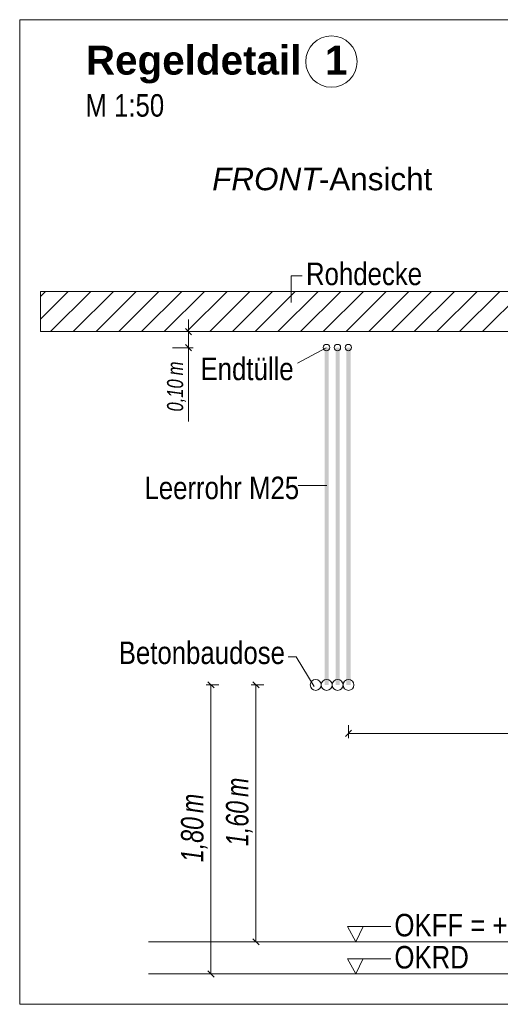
# Model space of a CAD drawing. Extents: x -500 to 300, y 62 to 1162.
# Tile 253 of 256: x 124 to 154, y 1034 to 1095. Entities that reach past the tile are written whole.
import ezdxf
from ezdxf.lldxf.tags import DXFTag

# ---------------------------------------------------------------- set-up
doc = ezdxf.new("R2010")
doc.units = 0
doc.layers.get('0').update_dxf_attribs({"lineweight": 13})
for name, color, linetype, lineweight, true_color in [('E_Aussparung Bemaßung-A06G93S68I', 5, 'Continuous', 9, 0x0000ff), ('E_Betonbaudose', 1, 'Continuous', 13, 0xff0000), ('E_Detail_Beschriftung', 7, 'Continuous', 13, 0x009900), ('E_Detail_Wandschraffur', 7, 'Continuous', 5, 0xc0c0c0), ('E_Leerrohr Beschriftung', 1, 'Continuous', 9, 0xff0000)]:
    doc.layers.add(name, color=color, linetype=linetype, lineweight=lineweight, true_color=true_color)
doc.layers.add('E_Detail_Linie_Text_Bem', color=7, linetype='Continuous', lineweight=13)
doc.styles.get("Standard").update_dxf_attribs({"font": 'ARIALN.TTF'})
tags = doc.linetypes.add('fein_strichliert', pattern=[4, 1, -2, 1]).pattern_tags.tags
tags[8:9] = [DXFTag(74, 4), DXFTag(75, 0), DXFTag(340, '0'), DXFTag(46, 0.0), DXFTag(50, 0.0), DXFTag(44, 0.0), DXFTag(45, 0.0)]
tags[6:7] = [DXFTag(74, 4), DXFTag(75, 0), DXFTag(340, '0'), DXFTag(46, 0.0), DXFTag(50, 0.0), DXFTag(44, 0.0), DXFTag(45, 0.0)]
tags[4:5] = [DXFTag(74, 4), DXFTag(75, 0), DXFTag(340, '0'), DXFTag(46, 0.0), DXFTag(50, 0.0), DXFTag(44, 0.0), DXFTag(45, 0.0)]
tags = doc.linetypes.add('fein_strichliert-A06G93S58I', pattern=[4, 1, -2, 1]).pattern_tags.tags
tags[8:9] = [DXFTag(74, 4), DXFTag(75, 0), DXFTag(340, '0'), DXFTag(46, 0.0), DXFTag(50, 0.0), DXFTag(44, 0.0), DXFTag(45, 0.0)]
tags[6:7] = [DXFTag(74, 4), DXFTag(75, 0), DXFTag(340, '0'), DXFTag(46, 0.0), DXFTag(50, 0.0), DXFTag(44, 0.0), DXFTag(45, 0.0)]
tags[4:5] = [DXFTag(74, 4), DXFTag(75, 0), DXFTag(340, '0'), DXFTag(46, 0.0), DXFTag(50, 0.0), DXFTag(44, 0.0), DXFTag(45, 0.0)]

# ---------------------------------------------------------------- blocks, each defined once
blk = doc.blocks.new('Referenz-A06G93SG8I')
at = {"layer": 'E_Aussparung Bemaßung-A06G93S68I', "linetype": 'Continuous', "ltscale": 0.13}
for p, q in [((134.185, 1076.377), (134.185, 1070.023)), ((134.485, 1075.614), (133.185, 1075.614)), ((133.994, 1075.804), (134.376, 1075.423)), ((134.485, 1074.614), (133.185, 1074.614)), ((133.994, 1074.805), (134.376, 1074.423)), ((135.285, 1053.614), (136.085, 1053.614)), ((135.394, 1053.804), (135.776, 1053.423)), ((135.585, 1035.614), (135.585, 1053.614)), ((138.085, 1053.614), (138.885, 1053.614)), ((138.194, 1053.804), (138.576, 1053.423)), ((138.385, 1037.614), (138.385, 1053.614)), ((144.144, 1050.298), (144.144, 1051.098)), ((144.335, 1050.789), (143.953, 1050.407)), ((144.144, 1050.598), (167.144, 1050.598)), ((138.685, 1037.614), (137.885, 1037.614)), ((138.194, 1037.804), (138.576, 1037.423)), ((135.394, 1035.804), (135.776, 1035.423)), ((135.285, 1035.614), (136.085, 1035.614))]:
    blk.add_line(p, q, dxfattribs=at)
at = {"layer": 'E_Betonbaudose', "linetype": 'Continuous', "ltscale": 0.13}
for centre, radius in [((142.775, 1074.623), 0.2), ((143.455, 1074.623), 0.2), ((144.135, 1074.623), 0.2), ((142.104, 1053.614), 0.34), ((142.784, 1053.614), 0.34), ((143.464, 1053.614), 0.34), ((144.144, 1053.614), 0.34)]:
    blk.add_circle(centre, radius, dxfattribs=at)
at = {"layer": 'E_Detail_Linie_Text_Bem', "linetype": 'fein_strichliert-A06G93S58I', "ltscale": 0.65}
for p, q in [((186.453, 1095.041), (123.683, 1095.041)), ((123.683, 1095.041), (123.683, 1033.724)), ((123.683, 1033.724), (183.426, 1033.724))]:
    blk.add_line(p, q, dxfattribs=at)
at = {"layer": 'E_Detail_Linie_Text_Bem', "color": 0, "linetype": 'Continuous', "ltscale": 0.13}
for p, q in [((140.574, 1077.434), (140.574, 1079.082)), ((140.574, 1079.082), (141.261, 1079.082)), ((140.973, 1073.661), (142.763, 1074.614)), ((141.019, 1066.027), (142.804, 1066.027)), ((140.895, 1055.361), (140.396, 1055.361)), ((140.895, 1055.361), (142.014, 1053.521)), ((144.596, 1037.614), (144.087, 1038.563)), ((144.087, 1038.563), (146.771, 1038.563)), ((145.054, 1038.567), (144.596, 1037.614)), ((144.596, 1035.614), (144.087, 1036.563)), ((144.087, 1036.563), (146.771, 1036.563)), ((145.054, 1036.567), (144.596, 1035.614))]:
    blk.add_line(p, q, dxfattribs=at)
at = {"layer": 'E_Detail_Linie_Text_Bem', "linetype": 'Continuous', "ltscale": 0.13}
for p, q in [((176.3, 1078.114), (124.973, 1078.114)), ((124.973, 1078.114), (124.973, 1075.614)), ((124.973, 1075.614), (135.365, 1075.614)), ((124.973, 1075.614), (173.8, 1075.614)), ((135.365, 1075.614), (176.3, 1075.614)), ((131.699, 1037.614), (168.712, 1037.614)), ((131.699, 1035.614), (168.712, 1035.614))]:
    blk.add_line(p, q, dxfattribs=at)
for points in [[(142.909, 1074.614), (142.909, 1053.614), (142.659, 1074.613), (142.659, 1053.614)], [(143.589, 1074.614), (143.589, 1053.614), (143.339, 1074.613), (143.339, 1053.614)], [(144.269, 1074.614), (144.269, 1053.614), (144.019, 1074.613), (144.019, 1053.614)]]:
    blk.add_solid(points, dxfattribs=at)
at = {"layer": 'E_Detail_Wandschraffur', "linetype": 'fein_strichliert', "ltscale": 0.13}
for p, q in [((124.973, 1076.394), (126.692, 1078.114)), ((127.02, 1075.614), (129.52, 1078.114)), ((129.849, 1075.614), (132.349, 1078.114)), ((132.677, 1075.614), (135.177, 1078.114)), ((135.506, 1075.614), (138.006, 1078.114)), ((138.334, 1075.614), (140.834, 1078.114)), ((141.162, 1075.614), (143.662, 1078.114)), ((143.991, 1075.614), (146.491, 1078.114)), ((146.819, 1075.614), (149.319, 1078.114)), ((149.648, 1075.614), (152.148, 1078.114)), ((152.476, 1075.614), (154.976, 1078.114))]:
    blk.add_line(p, q, dxfattribs=at)
at = {"layer": 'E_Detail_Wandschraffur', "linetype": 'ByBlock', "ltscale": 0.13}
for p, q in [((124.973, 1077.809), (125.278, 1078.114)), ((125.606, 1075.614), (128.106, 1078.114)), ((128.434, 1075.614), (130.934, 1078.114)), ((131.263, 1075.614), (133.763, 1078.114)), ((134.091, 1075.614), (136.591, 1078.114)), ((136.92, 1075.614), (139.42, 1078.114)), ((139.748, 1075.614), (142.248, 1078.114)), ((142.577, 1075.614), (145.077, 1078.114)), ((145.405, 1075.614), (147.905, 1078.114)), ((148.233, 1075.614), (150.733, 1078.114)), ((151.062, 1075.614), (153.562, 1078.114))]:
    blk.add_line(p, q, dxfattribs=at)
at = {"layer": 'E_Leerrohr Beschriftung', "linetype": 'Continuous', "ltscale": 0.13}
blk.add_circle((143.082, 1092.433), 1.6, dxfattribs=at)
at = {"layer": 'E_Aussparung Bemaßung-A06G93S68I', "linetype": 'Continuous', "ltscale": 0.13, "attachment_point": 1, "rotation": 90}
for s, insert, char_height in [('{\\W0.9;\\fArial Narrow|b0|i1;m}', (132.852, 1072.891), 1), ('{\\W0.9;\\fArial Narrow|b0|i1;0,10 }', (132.852, 1070.638), 1), ('{\\W0.9;\\fArial Narrow|b0|i1;m}', (136.519, 1046.634), 1.4), ('{\\W0.9;\\fArial Narrow|b0|i1;m}', (133.719, 1045.634), 1.4), ('{\\W0.9;\\fArial Narrow|b0|i1;1,60 }', (136.519, 1043.577), 1.4), ('{\\W0.9;\\fArial Narrow|b0|i1;1,80 }', (133.719, 1042.577), 1.4)]:
    blk.add_mtext(s, dxfattribs=dict(at, insert=insert, char_height=char_height))
at = {"layer": 'E_Detail_Beschriftung', "color": 1, "linetype": 'Continuous', "lineweight": 35, "ltscale": 0.35, "true_color": 0xff0000, "char_height": 1.8, "attachment_point": 1}
for s, insert in [('{\\fArial|b1|i0;Regeldetail}', (127.801, 1093.421)), ('{\\fArial|b1|i0;1}', (142.684, 1093.421))]:
    blk.add_mtext(s, dxfattribs=dict(at, insert=insert))
at = {"layer": 'E_Detail_Beschriftung', "linetype": 'Continuous', "ltscale": 0.13, "char_height": 1.4, "attachment_point": 1}
for s, insert in [('{\\fArial Narrow;M 1:50}', (127.771, 1090.404)), ('{\\fArial Narrow;Rohdecke}', (141.5, 1079.911)), ('{\\fArial Narrow;Endtülle}', (134.935, 1073.993)), ('{\\fArial Narrow;Leerrohr M25}', (131.446, 1066.583)), ('{\\fArial Narrow;Betonbaudose}', (129.846, 1056.316)), ('{\\fArial Narrow;OKFF = +0,20m OKRD}', (147.002, 1039.355)), ('{\\fArial Narrow;OKRD}', (147.002, 1037.355))]:
    blk.add_mtext(s, dxfattribs=dict(at, insert=insert))
at = {"layer": 'E_Detail_Beschriftung', "linetype": 'Continuous', "lineweight": -2, "ltscale": 0.25, "char_height": 1.4, "attachment_point": 1}
for s, insert in [('{\\fArial;-Ansicht}', (142.297, 1085.819)), ('{\\fArial|b0|i1;FRONT}', (135.661, 1085.819))]:
    blk.add_mtext(s, dxfattribs=dict(at, insert=insert))

msp = doc.modelspace()

# ---------------------------------------------------------------- block references
at = {"color": 8, "lineweight": 25, "ltscale": 0.25, "true_color": 0x808080}
msp.add_blockref('Referenz-A06G93SG8I', (0, 0), dxfattribs=at)

doc.saveas('drawing.dxf')
